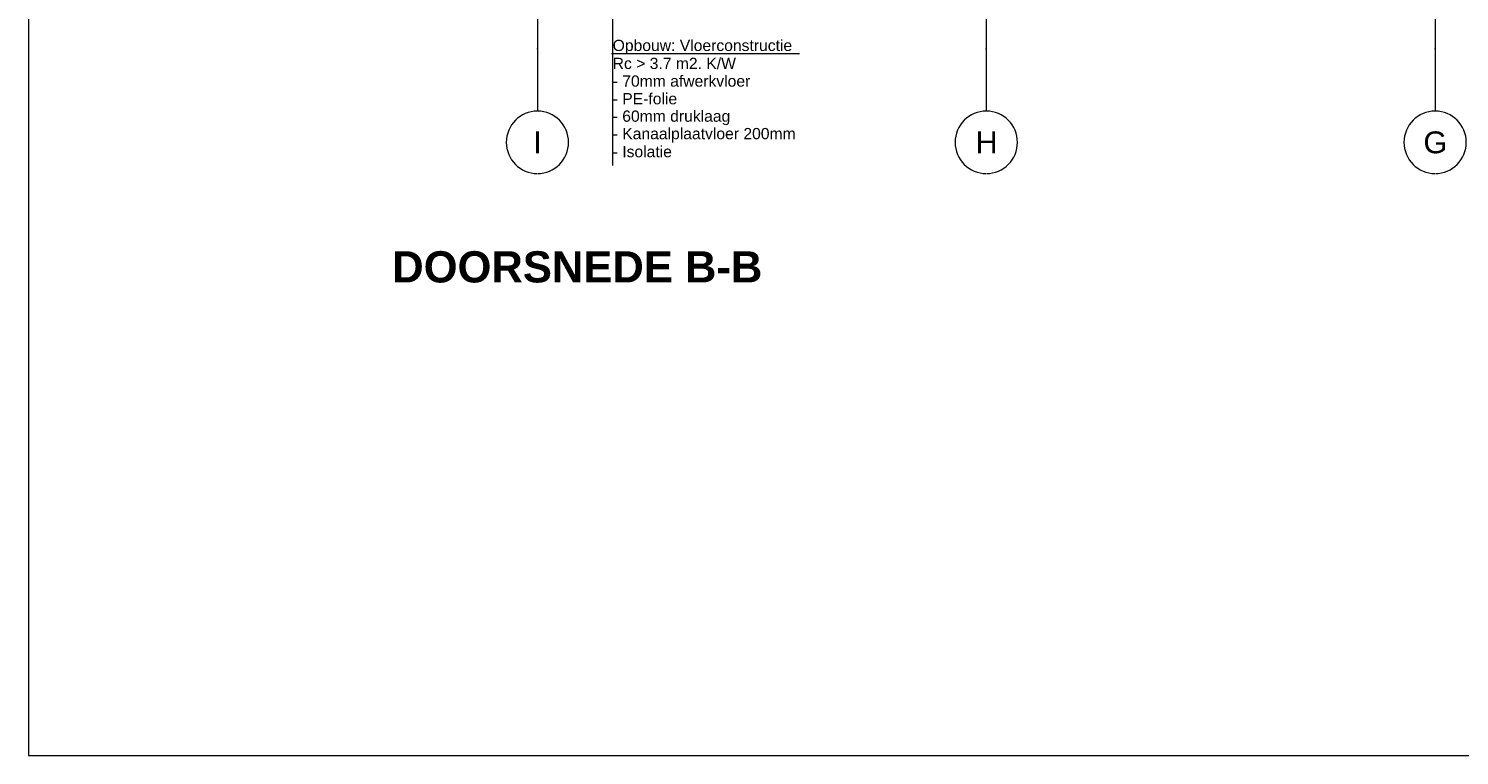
# Model space of a CAD drawing. Header units: millimetres. Extents: x 10 to 831, y -9 to 584.
# Tile 1 of 40: x 10 to 240, y 10 to 126. Entities that reach past the tile are written whole.
import ezdxf
from ezdxf.xclip import XClip

# ---------------------------------------------------------------- set-up
doc = ezdxf.new("R2010")
doc.units = ezdxf.units.MM
doc.header["$MEASUREMENT"] = 0
doc.header["$XCLIPFRAME"] = 0
doc.linetypes.add('B0204', pattern=[13, 10, -1, 1, -1])
for name, color, linetype in [('21 Buitenwanden', 7, 'Continuous'), ('A Stramien', 7, 'Continuous'), ('Info Algemeen', 7, 'Continuous')]:
    doc.layers.add(name, color=color, linetype=linetype)
doc.styles.add('GENERATED_STYLE_1', font='txt')
doc.styles.add('GENERATED_STYLE_2', font='txt')

# ---------------------------------------------------------------- blocks, each defined once
blk = doc.blocks.new('Drawing_3_1', base_point=(595.62, 150.27))
at = {"layer": '21 Buitenwanden', "color": 2, "linetype": 'Continuous', "lineweight": 0}
for p, q in [((103.65, 158.52), (103.65, 104.54)), ((103.5, 122.51), (133.65, 122.51))]:
    blk.add_line(p, q, dxfattribs=at)
at = {"layer": 'A Stramien', "color": 9, "linetype": 'B0204', "lineweight": 0}
for p, q in [((91.62, 248.19), (91.62, 123.27)), ((163.62, 248.19), (163.62, 123.27)), ((235.62, 248.19), (235.62, 123.27)), ((91.62, 123.27), (91.62, 113.27)), ((163.62, 123.27), (163.62, 113.27)), ((235.62, 123.27), (235.62, 113.27))]:
    blk.add_line(p, q, dxfattribs=at)
at = {"layer": 'A Stramien', "color": 2, "linetype": 'Continuous', "lineweight": 0, "flags": 128}
for points in [[(91.62, 103.27, 1), (91.62, 113.27, 1)], [(163.62, 103.27, 1), (163.62, 113.27, 1)], [(235.62, 103.27, 1), (235.62, 113.27, 1)]]:
    blk.add_lwpolyline(points, format="xyb", close=True, dxfattribs=at)
at = {"layer": 'A Stramien', "color": 9, "linetype": 'B0204', "lineweight": 0}
for p in [(91.62, 123.27), (91.62, 123.27), (163.62, 123.27), (163.62, 123.27), (235.62, 123.27), (235.62, 123.27)]:
    blk.add_point(p, dxfattribs=at)
at = {"color": 2, "linetype": 'Continuous', "lineweight": 0, "char_height": 1.8, "attachment_point": 7, "style": 'GENERATED_STYLE_1'}
for s, insert in [('\\A1;{\\pql;\\fArial|b0|i0|c0|p38;Opbouw: Vloerconstructie}', (103.69, 122.37)), ('\\A1;{\\pql;\\fArial|b0|i0|c0|p38;Rc > \\fArial|b0|i0|c0|p38;3.7\\fArial|b0|i0|c0|p38; m2. K/W}', (103.69, 120)), ('\\A1;{\\pql;\\fArial|b0|i0|c0|p38;- 70mm afwerkvloer}', (103.69, 117.17)), ('\\A1;{\\pql;\\fArial|b0|i0|c0|p38;- PE-folie}', (103.69, 114.34)), ('\\A1;{\\pql;\\fArial|b0|i0|c0|p38;- 60mm druklaag}', (103.69, 111.03)), ('\\A1;{\\pql;\\fArial|b0|i0|c0|p38;- Kanaalplaatvloer 2\\fArial|b0|i0|c0|p38;0\\fArial|b0|i0|c0|p38;0mm}', (103.69, 108.23)), ('\\A1;{\\pql;\\fArial|b0|i0|c0|p38;- \\fArial|b0|i0|c0|p38;Isolatie}', (103.69, 105.86))]:
    blk.add_mtext(s, dxfattribs=dict(at, insert=insert))
at = {"layer": 'A Stramien', "color": 2, "linetype": 'Continuous', "lineweight": 0, "char_height": 3.5, "attachment_point": 1, "style": 'GENERATED_STYLE_1'}
for s, insert in [('\\A1;{\\pql;\\pt0;\\fArial|b0|i0|c0|p38;I}', (90.94, 110.02)), ('\\A1;{\\pql;\\pt0;\\fArial|b0|i0|c0|p38;H}', (161.89, 110.02)), ('\\A1;{\\pql;\\pt0;\\fArial|b0|i0|c0|p38;G}', (233.74, 110.02))]:
    blk.add_mtext(s, dxfattribs=dict(at, insert=insert))

msp = doc.modelspace()

# ---------------------------------------------------------------- linework, layer by layer
at = {"color": 1, "linetype": 'Continuous', "lineweight": 0, "flags": 128}
msp.add_lwpolyline([(831, 10), (831, 584), (10, 584), (10, 10)], close=True, dxfattribs=at)

# ---------------------------------------------------------------- block references
at = {"color": 4, "linetype": 'Continuous', "lineweight": 0}
ref = msp.add_blockref('Drawing_3_1', (595.62, 150.27), dxfattribs=at)
XClip(ref).set_block_clipping_path([(26.0348194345, 103.2723733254), (625.2939247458, 268.0757871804)])

# ---------------------------------------------------------------- texts
at = {"layer": 'Info Algemeen', "color": 2, "linetype": 'Continuous', "lineweight": 0, "insert": (68.33, 85.74), "char_height": 5, "attachment_point": 7, "style": 'GENERATED_STYLE_2'}
msp.add_mtext('\\A1;{\\pql;\\fArial|b1|i0|c0|p38;DOORSNEDE \\fArial|b1|i0|c0|p38;B\\fArial|b1|i0|c0|p38;-\\fArial|b1|i0|c0|p38;B}', dxfattribs=at)

doc.saveas('drawing.dxf')
